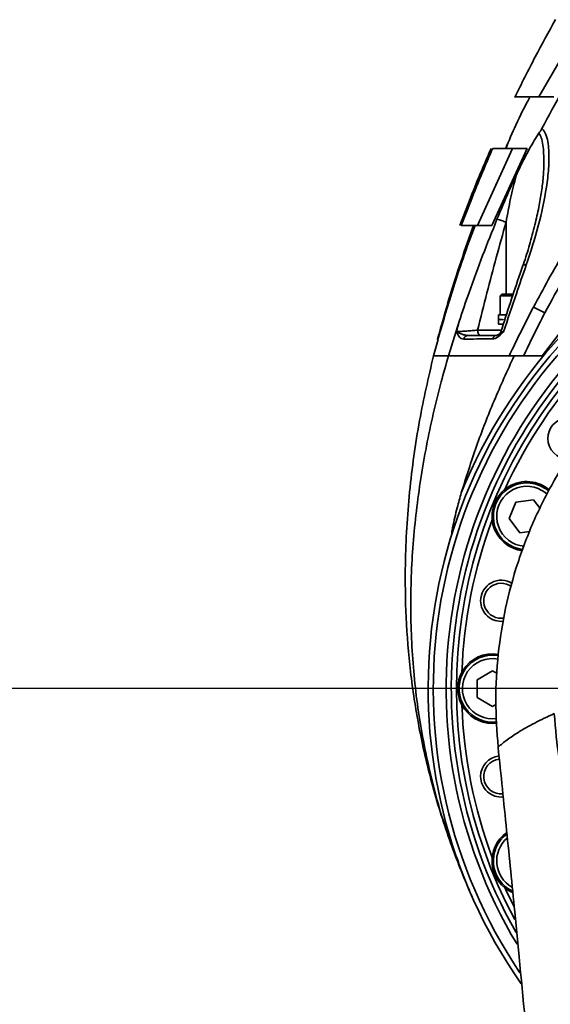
# Model space of a CAD drawing. Header units: millimetres. Extents: x 6316 to 18291, y -19059 to -9021.
# Tile 88 of 144: x 10565 to 10668, y -12024 to -11833. Entities that reach past the tile are written whole.
import ezdxf

# ---------------------------------------------------------------- set-up
doc = ezdxf.new("R2010")
doc.units = ezdxf.units.MM
doc.header["$LTSCALE"] = 10
doc.header["$PDSIZE"] = -1
doc.linetypes.add('CENTER', pattern=[50.8, 31.75, -6.35, 6.35, -6.35])
doc.layers.get('Defpoints').update_dxf_attribs({"true_color": 0x5e5e5e})
doc.layers.add('2细线层', color=4, linetype='Continuous', lineweight=13)
doc.layers.add('中心线层', color=1, linetype='CENTER')
doc.dimstyles.new('ISO-25', dxfattribs={"dimscale": 20, "dimtxt": 4, "dimasz": 3.05, "dimexe": 3, "dimexo": 0.625, "dimtad": 1, "dimdec": 0, "dimtxsty": 'Standard', "dimcen": 2.5, "dimclrd": 1, "dimclre": 1, "dimclrt": 4, "dimadec": 1, "dimazin": 2, "dimtfac": 1, "dimtdec": 0, "dimtmove": 0, "dimatfit": 0, "dimfxl": 1, "dimarcsym": 0})

# ---------------------------------------------------------------- blocks, each defined once
blk = doc.blocks.new('*D151')
at = {"layer": 'Defpoints', "color": 0, "linetype": 'ByBlock', "lineweight": 20, "transparency": 16777216}
for p in [(10744.24, -11962.73), (10526.77, -12403.54), (10744.24, -12742.73), (10744.24, -12742.73), (9971.84, -12851.28)]:
    blk.add_point(p, dxfattribs=at)
at = {"layer": '中心线层', "color": 1, "linetype": 'ByBlock', "lineweight": -2, "transparency": 16777216}
blk.add_arc((10744.24, -12742.73), 402.92, 98.6826, 179.3174, dxfattribs=at)
at = {"layer": '中心线层', "color": 1, "linetype": 'ByBlock', "lineweight": 20, "transparency": 16777216}
for points in [[(10682.65, -12334.29), (10684.19, -12354.56), (10744.24, -12339.81)], [(10351.5, -12737.28), (10331.21, -12738.58), (10345.25, -12798.8)]]:
    blk.add_solid(points, dxfattribs=at)
at = {"layer": '中心线层', "color": 4, "linetype": 'ByBlock', "lineweight": 20, "transparency": 16777216, "insert": (10400.54, -12443.95), "char_height": 80, "attachment_point": 5, "rotation": 49}
blk.add_mtext('98°', dxfattribs=at)
blk = doc.blocks.new('*D154')
at = {"layer": 'Defpoints', "color": 0, "linetype": 'ByBlock', "lineweight": 20, "transparency": 16777216}
for p in [(10268.3, -11962.73), (10744.24, -11962.73), (10744.24, -12742.73)]:
    blk.add_point(p, dxfattribs=at)
at = {"layer": '中心线层', "color": 1, "linetype": 'ByBlock', "lineweight": -2, "transparency": 16777216}
for p, q in [((10731.74, -11962.73), (10208.3, -11962.73)), ((10268.3, -12681.73), (10268.3, -12023.73)), ((10731.74, -12742.73), (10208.3, -12742.73))]:
    blk.add_line(p, q, dxfattribs=at)
at = {"layer": '中心线层', "color": 1, "linetype": 'ByBlock', "lineweight": 20, "transparency": 16777216}
for points in [[(10258.13, -12023.73), (10278.46, -12023.73), (10268.3, -11962.73)], [(10258.13, -12681.73), (10278.46, -12681.73), (10268.3, -12742.73)]]:
    blk.add_solid(points, dxfattribs=at)
at = {"layer": '中心线层', "color": 4, "linetype": 'ByBlock', "lineweight": 20, "transparency": 16777216, "insert": (10215.35, -12213.85), "char_height": 80, "attachment_point": 5, "rotation": 90}
blk.add_mtext('780', dxfattribs=at)
blk = doc.blocks.new('*D155')
at = {"layer": 'Defpoints', "color": 0, "linetype": 'ByBlock', "lineweight": 20, "transparency": 16777216}
for p in [(10266.86, -11792.73), (10984.24, -11792.73), (10744.24, -11962.73)]:
    blk.add_point(p, dxfattribs=at)
at = {"layer": '中心线层', "color": 1, "linetype": 'ByBlock', "lineweight": -2, "transparency": 16777216}
for p, q in [((10266.86, -11731.73), (10266.86, -11488.87)), ((10971.74, -11792.73), (10206.86, -11792.73)), ((10266.86, -11962.73), (10266.86, -11792.73)), ((10731.74, -11962.73), (10206.86, -11962.73)), ((10266.86, -12023.73), (10266.86, -12084.73))]:
    blk.add_line(p, q, dxfattribs=at)
at = {"layer": '中心线层', "color": 1, "linetype": 'ByBlock', "lineweight": 20, "transparency": 16777216}
for points in [[(10256.69, -11731.73), (10277.03, -11731.73), (10266.86, -11792.73)], [(10256.69, -12023.73), (10277.03, -12023.73), (10266.86, -11962.73)]]:
    blk.add_solid(points, dxfattribs=at)
at = {"layer": '中心线层', "color": 4, "linetype": 'ByBlock', "lineweight": 20, "transparency": 16777216, "insert": (10213.91, -11579.8), "char_height": 80, "attachment_point": 5, "rotation": 90}
blk.add_mtext('170', dxfattribs=at)
blk = doc.blocks.new('*D156')
at = {"layer": 'Defpoints', "color": 0, "linetype": 'ByBlock', "lineweight": 20, "transparency": 16777216}
for p in [(10446.08, -11710.23), (10931.24, -11710.23), (10982.74, -11792.73)]:
    blk.add_point(p, dxfattribs=at)
at = {"layer": '中心线层', "color": 1, "linetype": 'ByBlock', "lineweight": -2, "transparency": 16777216}
for p, q in [((10446.08, -11649.23), (10446.08, -11457.16)), ((10918.74, -11710.23), (10386.08, -11710.23)), ((10446.08, -11792.73), (10446.08, -11710.23)), ((10970.24, -11792.73), (10386.08, -11792.73)), ((10446.08, -11853.73), (10446.08, -11914.73))]:
    blk.add_line(p, q, dxfattribs=at)
at = {"layer": '中心线层', "color": 1, "linetype": 'ByBlock', "lineweight": 20, "transparency": 16777216}
for points in [[(10435.92, -11649.23), (10456.25, -11649.23), (10446.08, -11710.23)], [(10435.92, -11853.73), (10456.25, -11853.73), (10446.08, -11792.73)]]:
    blk.add_solid(points, dxfattribs=at)
at = {"layer": '中心线层', "color": 4, "linetype": 'ByBlock', "lineweight": 20, "transparency": 16777216, "insert": (10393.58, -11522.69), "char_height": 80, "attachment_point": 5, "rotation": 90}
blk.add_mtext('83', dxfattribs=at)
blk = doc.blocks.new('*D165')
at = {"layer": 'Defpoints', "color": 0, "linetype": 'ByBlock', "lineweight": 20, "transparency": 16777216}
for p in [(8798.07, -11030.1), (10744.24, -11030.1), (10440.1, -13232.73)]:
    blk.add_point(p, dxfattribs=at)
at = {"layer": '中心线层', "color": 1, "linetype": 'ByBlock', "lineweight": -2, "transparency": 16777216}
for p, q in [((10731.74, -11030.1), (8738.07, -11030.1)), ((8798.07, -13171.73), (8798.07, -11091.1)), ((10427.6, -13232.73), (8738.07, -13232.73))]:
    blk.add_line(p, q, dxfattribs=at)
at = {"layer": '中心线层', "color": 1, "linetype": 'ByBlock', "lineweight": 20, "transparency": 16777216}
for points in [[(8787.9, -11091.1), (8808.24, -11091.1), (8798.07, -11030.1)], [(8787.9, -13171.73), (8808.24, -13171.73), (8798.07, -13232.73)]]:
    blk.add_solid(points, dxfattribs=at)
at = {"layer": '中心线层', "color": 4, "linetype": 'ByBlock', "lineweight": 20, "transparency": 16777216, "insert": (8745.12, -12241.75), "char_height": 80, "attachment_point": 5, "rotation": 90}
blk.add_mtext('2203', dxfattribs=at)

msp = doc.modelspace()

# ---------------------------------------------------------------- linework, layer by layer
at = {"color": 7, "linetype": 'Continuous', "lineweight": 35}
for p, q in [((10731.44, -11812.86), (10666.42, -11898.07)), ((10674.4, -11832.73), (10665.77, -11847.73)), ((10665.77, -11847.73), (10668.65, -11847.73)), ((10660.63, -11857.73), (10653.85, -11872.73)), ((10656.47, -11857.73), (10656, -11858.84)), ((10663.45, -11857.73), (10656.58, -11872.73)), ((10663.45, -11857.73), (10660.63, -11857.73)), ((10666.69, -11860.71), (10666.69, -11860.53)), ((10650.41, -11872.73), (10651.92, -11868.72)), ((10651.93, -11869.46), (10650.67, -11872.73)), ((10651.92, -11868.72), (10652.17, -11868.81)), ((10651.89, -11875.97), (10653.07, -11872.73)), ((10653.34, -11872.73), (10651.9, -11876.64)), ((10653.85, -11872.73), (10656.58, -11872.73)), ((10659.37, -11886.07), (10659.37, -11872.06)), ((10651.89, -11875.97), (10652.11, -11876.05)), ((10658.57, -11886.07), (10658.22, -11886.42)), ((10658.22, -11886.42), (10658.22, -11890.07)), ((10660.64, -11886.42), (10658.22, -11886.42)), ((10658.57, -11886.07), (10660.77, -11886.07)), ((10666.9, -11889.7), (10664.71, -11888.57)), ((10657.92, -11890.07), (10657.92, -11891.03)), ((10659.46, -11890.07), (10657.92, -11890.07)), ((10648.18, -11898.07), (10650.26, -11891.4)), ((10657.92, -11891.03), (10657.92, -11891.87)), ((10657.92, -11891.87), (10658.84, -11891.87)), ((10657.93, -11891.06), (10657.93, -11890.97)), ((10657.93, -11890.97), (10657.93, -11891.06)), ((10658.08, -11891.06), (10658.08, -11890.97)), ((10658.08, -11890.97), (10658.08, -11891.06)), ((10658.38, -11891.06), (10658.38, -11890.97)), ((10658.38, -11890.97), (10658.38, -11891.06)), ((10658.84, -11891.06), (10658.84, -11890.97)), ((10658.84, -11890.97), (10658.84, -11891.06)), ((10653.85, -11893.07), (10658.48, -11893.07)), ((10646.16, -11894.85), (10645.25, -11898.07)), ((10646.06, -11894.82), (10646.05, -11894.82)), ((10660.95, -11898.07), (10666.42, -11898.07)), ((10666.42, -11898.07), (10662.79, -11898.07)), ((10659.97, -11929.69), (10661.3, -11926.49)), ((10661.3, -11926.49), (10664.73, -11926.04)), ((10664.73, -11926.04), (10666.01, -11927.71)), ((10662.08, -11932.44), (10659.97, -11929.69)), ((10664.01, -11932.19), (10662.08, -11932.44)), ((10656.74, -11956.23), (10657.86, -11956.32)), ((10653.74, -11960.99), (10656.74, -11959.26)), ((10656.74, -11959.26), (10657.66, -11959.79)), ((10653.74, -11964.46), (10653.74, -11960.99)), ((10656.74, -11966.19), (10653.74, -11964.46)), ((10657.41, -11965.8), (10656.74, -11966.19)), ((10660.05, -11995.94), (10659.97, -11995.76)), ((10661.06, -12006.13), (10661.92, -12014.88))]:
    msp.add_line(p, q, dxfattribs=at)
at = {"color": 7, "linetype": 'Continuous', "lineweight": 35, "flags": 128}
for points in [[(10654.32, -11894.07), (10654.23, -11894.05), (10654.14, -11893.99), (10654.06, -11893.9), (10653.99, -11893.78), (10653.93, -11893.63), (10653.89, -11893.45), (10653.86, -11893.27), (10653.85, -11893.07)], [(10665.89, -11923.24), (10667.21, -11923.97), (10667.72, -11924.38)], [(10667.42, -11924.99), (10666.92, -11924.56), (10665.64, -11923.84)], [(10660.86, -12005.03), (10659.3, -12001.81), (10659.14, -12001.44)], [(10652.83, -12003.26), (10652.83, -12003.26)]]:
    msp.add_lwpolyline(points, dxfattribs=at)
at = {"color": 7, "linetype": 'Continuous', "lineweight": 35}
for centre, radius, start, end in [((10744.24, -11962.73), 101, 355.0698, 157.8773), ((10744.24, -11962.73), 100, 325.0709, 214.9977), ((10744.24, -11962.73), 99, 325.9888, 213.8986), ((10744.24, -11962.73), 96.5, 329.0153, 210.9889), ((10744.24, -11962.73), 95.5, 330.2852, 209.7729), ((10744.24, -11962.73), 94.5, 0, 208.3555), ((10663.06, -11881.11), 0.771, 70.8959, 123.1348), ((10647.01, -11895.07), 1, 142.022, 165.2312), ((10647.09, -11895.07), 1, 143.061, 165.1772), ((10652.02, -11894.94), 0.875, 93.8281, 170.6401), ((10657.62, -11894.92), 0.856, 93.8067, 168.2345), ((10657.42, -11893.07), 1, 300.972, 342.5159), ((10744.24, -11962.73), 93.5, 136.9589, 155.5411), ((10671.49, -11914.11), 4, 20.9478, 180), ((10671.49, -11914.11), 4, 180, 269.1474), ((10663.4, -11929.24), 6.75, 48.7976, 193.4887), ((10663.4, -11929.24), 6.5, 67.5, 263.507), ((10663.4, -11929.24), 5.85, 67.5, 265.3461), ((10744.24, -11962.73), 93.5, 159.4589, 178.0411), ((10663.4, -11929.24), 6.75, 193.4887, 263.1745), ((10658.43, -11945.66), 4, 57.1039, 180), ((10658.43, -11945.66), 3.4, 53.7975, 279.7386), ((10658.43, -11945.66), 4, 180, 276.8706), ((10656.74, -11962.73), 6.75, 80.4777, 215.9887), ((10656.74, -11962.73), 6.5, 90, 277.5098), ((10656.74, -11962.73), 5.85, 79.4394, 278.0381), ((10744.24, -11962.73), 93.5, 181.9589, 200.5411), ((10656.74, -11962.73), 6.75, 215.9887, 277.2423), ((10658.43, -11979.8), 4, 96.0136, 180), ((10658.43, -11979.8), 3.4, 96.0922, 275.6232), ((10658.43, -11979.8), 4, 180, 275.7059), ((10663.4, -11996.21), 6.75, 125.3009, 245.9746), ((10663.4, -11996.21), 6.5, 126.4575, 244.8564), ((10663.4, -11996.21), 5.85, 130.6713, 240.3587)]:
    msp.add_arc(centre, radius, start, end, dxfattribs=at)
for centre, major_axis, ratio, start_param, end_param in [((10661.72, -11891.06), (3.8, -0.04), 0.113537, 3.142645, 3.22304), ((10661.72, -11890.97), (3.8, 0.06), 0.112946, 3.139918, 3.220511), ((10661.72, -11891.06), (3.8, -0.13), 0.109047, 3.225581, 3.43502), ((10661.72, -11890.97), (3.8, -0.04), 0.113535, 3.22324, 3.43268), ((10661.72, -11891.06), (3.8, -0.21), 0.09971, 3.436921, 3.64636), ((10661.72, -11890.97), (3.8, -0.13), 0.10904, 3.43522, 3.644659), ((10661.72, -11891.06), (3.8, -0.28), 0.086008, 3.647292, 3.856731), ((10661.72, -11890.97), (3.8, -0.21), 0.099699, 3.646559, 3.855998)]:
    msp.add_ellipse(centre, major_axis=major_axis, ratio=ratio, start_param=start_param, end_param=end_param, dxfattribs=at)
for points, knots in [([(10666.32, -11853.85), (10668.94, -11849.05), (10674.18, -11839.45), (10682.94, -11825.56), (10689.28, -11816.64), (10692.45, -11812.18)], [0, 0, 0, 0, 0.333327, 0.666661, 1, 1, 1, 1]), ([(10668.99, -11832.68), (10667.66, -11835.09), (10664.9, -11840.09), (10662.37, -11845.2), (10661.05, -11847.86)], [0, 0, 0, 0, 0.480546, 1, 1, 1, 1]), ([(10664, -11847.75), (10663.06, -11849.56), (10661.35, -11852.83), (10659.94, -11856.23), (10659.3, -11857.75)], [0, 0, 0, 0, 0.5531337, 1, 1, 1, 1]), ([(10661.15, -11847.73), (10661.17, -11847.73), (10661.21, -11847.73), (10661.79, -11847.73), (10662.73, -11847.73), (10664.03, -11847.73), (10665.19, -11847.73), (10665.77, -11847.73)], [0, 0, 0, 0, 0.184982, 0.388196, 0.591412, 0.795704, 1, 1, 1, 1]), ([(10666.32, -11853.85), (10666.32, -11853.85), (10666.35, -11853.88), (10666.65, -11854.14), (10667.13, -11854.93), (10667.52, -11856.39), (10667.75, -11858.64), (10667.7, -11861.62), (10667.1, -11866.53), (10665.79, -11872.82), (10664.14, -11877.86), (10663.31, -11880.39)], [0, 0, 0, 0, 0.000002, 0.0050437, 0.060324, 0.1273277, 0.1946403, 0.3281457, 0.4619481, 0.730855, 1, 1, 1, 1]), ([(10665.76, -11854.79), (10665.85, -11854.65), (10666.03, -11854.38), (10666.23, -11854.03), (10666.32, -11853.85)], [0, 0, 0, 0, 0.50312, 1, 1, 1, 1]), ([(10665.76, -11854.79), (10665.46, -11855.24), (10664.84, -11856.18), (10663.88, -11857.89), (10662.68, -11860.16), (10661.85, -11861.89), (10661.33, -11863)], [0, 0, 0, 0, 0.195906, 0.406971, 0.622905, 1, 1, 1, 1]), ([(10666.69, -11860.53), (10666.69, -11860.07), (10666.71, -11859.04), (10666.6, -11857.5), (10666.37, -11856.07), (10666.06, -11855.15), (10665.8, -11854.85), (10665.76, -11854.79)], [0, 0, 0, 0, 0.218721, 0.488642, 0.757577, 0.952997, 1, 1, 1, 1]), ([(10651.92, -11868.72), (10652.65, -11866.87), (10654.12, -11863.13), (10655.68, -11859.54), (10656.47, -11857.73)], [0, 0, 0, 0, 0.496088, 1, 1, 1, 1]), ([(10656.78, -11857.73), (10656.71, -11857.89), (10655.87, -11859.84), (10654.21, -11863.74), (10652.69, -11867.54), (10651.93, -11869.46)], [0, 0, 0, 0, 0.044281, 0.517318, 1, 1, 1, 1]), ([(10660.63, -11857.73), (10659.72, -11857.73), (10657.91, -11857.73), (10657.16, -11857.73), (10656.78, -11857.73)], [0, 0, 0, 0, 0.4991471, 1, 1, 1, 1]), ([(10659.35, -11857.73), (10659.41, -11857.58), (10659.54, -11857.25), (10659.69, -11856.89), (10659.74, -11856.73), (10659.67, -11856.84), (10659.49, -11857.2), (10659.33, -11857.56), (10659.25, -11857.73)], [0, 0, 0, 0, 0.144605, 0.331545, 0.486167, 0.641136, 0.830969, 1, 1, 1, 1]), ([(10666.71, -11860.53), (10666.71, -11860.77), (10666.72, -11861.67), (10666.6, -11863.52), (10666.3, -11866.16), (10665.74, -11869.27), (10664.95, -11872.74), (10663.95, -11876.44), (10663.17, -11879.07), (10662.7, -11880.4), (10662.67, -11880.48)], [0, 0, 0, 0, 0.039221, 0.14549, 0.287825, 0.441487, 0.611373, 0.803633, 0.987811, 1, 1, 1, 1]), ([(10664.71, -11888.57), (10665.66, -11886.81), (10668.66, -11881.23), (10674.1, -11872.03), (10678.86, -11864.77), (10681.24, -11861.14)], [0, 0, 0, 0, 0.187318, 0.593305, 1, 1, 1, 1]), ([(10657.61, -11871.52), (10658.37, -11869.68), (10659.56, -11866.83), (10660.86, -11864.01), (10661.33, -11863)], [0, 0, 0, 0, 0.6429025, 1, 1, 1, 1]), ([(10661.33, -11863), (10660.95, -11864.5), (10660.21, -11867.5), (10659.65, -11870.54), (10659.37, -11872.06)], [0, 0, 0, 0, 0.4991743, 1, 1, 1, 1]), ([(10683.09, -11862.36), (10680.22, -11866.81), (10674.46, -11875.71), (10669.43, -11885.03), (10666.9, -11889.7)], [0, 0, 0, 0, 0.49936, 1, 1, 1, 1]), ([(10650.26, -11891.4), (10650.89, -11889.5), (10652.34, -11885.2), (10654.78, -11878.55), (10656.67, -11873.86), (10657.61, -11871.52)], [0, 0, 0, 0, 0.282256, 0.640747, 1, 1, 1, 1]), ([(10650.67, -11872.73), (10650.99, -11872.73), (10651.61, -11872.73), (10653.1, -11872.73), (10653.85, -11872.73)], [0, 0, 0, 0, 0.499361, 1, 1, 1, 1]), ([(10659.37, -11872.06), (10658.1, -11876.64), (10656.16, -11883.61), (10654.44, -11890.65), (10653.85, -11893.07)], [0, 0, 0, 0, 0.656572, 1, 1, 1, 1]), ([(10646.48, -11893.33), (10647.42, -11889.98), (10649.06, -11884.14), (10651.05, -11878.42), (10651.89, -11875.97)], [0, 0, 0, 0, 0.57361, 1, 1, 1, 1]), ([(10651.9, -11876.64), (10651.12, -11878.87), (10649.18, -11884.38), (10647.56, -11889.99), (10646.6, -11893.34)], [0, 0, 0, 0, 0.403952, 1, 1, 1, 1]), ([(10739.94, -11878.49), (10737.63, -11878.66), (10732.99, -11879), (10725.41, -11880.33), (10717.29, -11882.5), (10708.78, -11885.78), (10700.66, -11889.93), (10693.02, -11894.89), (10685.96, -11900.63), (10679.53, -11907.06), (10673.82, -11914.12), (10668.87, -11921.74), (10664.75, -11929.82), (10661.5, -11938.29), (10659.14, -11947.04), (10657.72, -11956), (10657.17, -11965.06), (10657.61, -11971.09), (10657.83, -11974.1)], [0, 0, 0, 0, 0.049215, 0.098431, 0.162828, 0.227225, 0.291622, 0.35602, 0.420417, 0.484815, 0.549213, 0.613611, 0.678009, 0.742407, 0.806806, 0.871204, 0.935602, 1, 1, 1, 1]), ([(10662.63, -11880.48), (10662.45, -11881), (10660.98, -11885.28), (10659.59, -11889.59), (10658.38, -11893.37)], [0, 0, 0, 0, 0.123839, 1, 1, 1, 1]), ([(10663.31, -11880.39), (10662.66, -11882.25), (10661.16, -11886.58), (10659.71, -11890.93), (10658.88, -11893.41)], [0, 0, 0, 0, 0.4310575, 1, 1, 1, 1]), ([(10659.97, -11898.07), (10660.76, -11896.43), (10662.28, -11893.24), (10663.92, -11890.1), (10664.71, -11888.57)], [0, 0, 0, 0, 0.5134105, 1, 1, 1, 1]), ([(10666.9, -11889.7), (10666.13, -11891.22), (10664.72, -11893.99), (10663.39, -11896.8), (10662.79, -11898.07)], [0, 0, 0, 0, 0.548079, 1, 1, 1, 1]), ([(10649.78, -11893.33), (10649.94, -11892.68), (10650.1, -11892.04), (10650.26, -11891.4), (10650.26, -11891.4)], [0, 0, 0, 0, 0.99997, 1, 1, 1, 1]), ([(10646.33, -11894.19), (10646.3, -11894.3), (10646.23, -11894.51), (10646.16, -11894.73), (10646.14, -11894.78), (10646.12, -11894.82)], [0, 0, 0, 0, 0.262678, 0.50349, 1, 1, 1, 1]), ([(10646.14, -11894.54), (10646.18, -11894.39), (10646.25, -11894.13), (10646.39, -11893.65), (10646.46, -11893.4), (10646.48, -11893.33), (10646.48, -11893.33)], [0, 0, 0, 0, 0.497373, 0.874224, 0.996007, 1, 1, 1, 1]), ([(10646.33, -11894.19), (10646.31, -11894.28), (10646.25, -11894.47), (10646.19, -11894.63), (10646.19, -11894.64), (10646.19, -11894.64)], [0, 0, 0, 0, 0.326709, 0.763586, 1, 1, 1, 1]), ([(10646.6, -11893.34), (10646.6, -11893.34), (10646.49, -11893.68), (10646.41, -11893.94), (10646.33, -11894.19)], [0, 0, 0, 0, 0.005952, 1, 1, 1, 1]), ([(10646.48, -11893.33), (10646.48, -11893.33), (10646.47, -11893.36), (10646.44, -11893.47), (10646.48, -11893.57), (10646.5, -11893.65)], [0, 0, 0, 0, 0.010368, 0.29027, 1, 1, 1, 1]), ([(10649.78, -11893.33), (10649.83, -11893.33), (10650.09, -11893.32), (10650.71, -11893.3), (10651.72, -11893.24), (10652.83, -11893.16), (10653.51, -11893.1), (10653.85, -11893.07)], [0, 0, 0, 0, 0.06307, 0.28671, 0.519948, 0.759392, 1, 1, 1, 1]), ([(10651.15, -11894.8), (10650.97, -11894.77), (10650.55, -11894.7), (10650.13, -11894.17), (10649.89, -11893.65), (10649.8, -11893.39), (10649.78, -11893.33), (10649.78, -11893.33)], [0, 0, 0, 0, 0.285145, 0.681793, 0.920892, 0.99747, 1, 1, 1, 1]), ([(10649.78, -11893.33), (10649.78, -11893.33), (10649.83, -11893.36), (10650.02, -11893.48), (10650.51, -11893.73), (10651.21, -11894.01), (10651.75, -11894.05), (10651.96, -11894.07)], [0, 0, 0, 0, 0.003417, 0.094906, 0.366659, 0.759137, 1, 1, 1, 1]), ([(10651.96, -11894.07), (10652.79, -11894.07), (10654.64, -11894.07), (10656.53, -11894.07), (10657.57, -11894.07)], [0, 0, 0, 0, 0.449813, 1, 1, 1, 1]), ([(10658.88, -11893.41), (10658.88, -11893.41), (10658.47, -11893.86), (10657.96, -11894.32), (10657.25, -11894.68), (10656.99, -11894.72), (10656.79, -11894.75)], [0, 0, 0, 0, 0.002658, 0.604388, 0.700131, 1, 1, 1, 1]), ([(10657.93, -11893.92), (10657.89, -11893.95), (10657.74, -11894.04), (10657.64, -11894.06), (10657.57, -11894.07)], [0, 0, 0, 0, 0.296468, 1, 1, 1, 1]), ([(10658.88, -11893.41), (10658.88, -11893.41), (10658.86, -11893.42), (10658.78, -11893.46), (10658.53, -11893.58), (10658.21, -11893.76), (10658.02, -11893.88), (10657.93, -11893.92)], [0, 0, 0, 0, 0.00563, 0.057109, 0.18776, 0.642512, 1, 1, 1, 1]), ([(10658.39, -11893.37), (10658.4, -11893.39), (10658.43, -11893.41), (10658.74, -11893.41), (10658.88, -11893.41)], [0, 0, 0, 0, 0.525956, 1, 1, 1, 1]), ([(10646.12, -11894.82), (10646.09, -11894.82), (10646.05, -11894.82), (10646.05, -11894.82), (10646.06, -11894.82)], [0, 0, 0, 0, 0.690463, 1, 1, 1, 1]), ([(10656.79, -11894.75), (10655.74, -11894.76), (10653.84, -11894.78), (10651.99, -11894.79), (10651.15, -11894.8)], [0, 0, 0, 0, 0.550204, 1, 1, 1, 1]), ([(10645.26, -11898.07), (10644.31, -11902.24), (10642.3, -11910.96), (10640.47, -11924.46), (10639.69, -11937.27), (10639.85, -11948.94), (10640.71, -11959.53), (10642.35, -11970.28), (10644.42, -11979.34), (10646.53, -11986.62), (10648.29, -11991.93), (10650.09, -11996.75), (10651.62, -12000.52), (10652.52, -12002.55), (10652.83, -12003.25)], [0, 0, 0, 0, 0.119162, 0.249752, 0.379709, 0.47681, 0.57496, 0.675662, 0.780435, 0.834729, 0.888302, 0.937276, 0.978281, 1, 1, 1, 1]), ([(10650.14, -11996.39), (10649.47, -11994.71), (10647.19, -11989.09), (10644.48, -11979.08), (10642.05, -11966.52), (10640.86, -11953.77), (10640.78, -11940.96), (10641.78, -11928.2), (10643.77, -11915.55), (10646.05, -11905.53), (10647.7, -11899.75), (10648.18, -11898.07)], [0, 0, 0, 0, 0.054045, 0.181702, 0.30936, 0.43702, 0.564685, 0.692354, 0.820028, 0.947707, 1, 1, 1, 1]), ([(10648.18, -11898.07), (10647.54, -11898.07), (10646.27, -11898.07), (10645.36, -11898.07), (10645.28, -11898.07), (10645.24, -11898.07)], [0, 0, 0, 0, 0.369567, 0.73977, 1, 1, 1, 1]), ([(10645.25, -11898.07), (10645.29, -11898.07), (10645.37, -11898.07), (10646.27, -11898.07), (10647.54, -11898.07), (10648.18, -11898.07)], [0, 0, 0, 0, 0.253736, 0.62653, 1, 1, 1, 1]), ([(10648.18, -11898.07), (10649.6, -11898.07), (10652.38, -11898.07), (10656.33, -11898.07), (10658.87, -11898.07), (10659.97, -11898.07)], [0, 0, 0, 0, 0.3709075, 0.7251534, 1, 1, 1, 1]), ([(10660.95, -11898.07), (10659.51, -11898.07), (10656.64, -11898.07), (10652.38, -11898.07), (10649.6, -11898.07), (10648.18, -11898.07)], [0, 0, 0, 0, 0.328237, 0.656401, 1, 1, 1, 1]), ([(10660.95, -11898.07), (10659.62, -11900.96), (10656.99, -11906.72), (10653.53, -11915.6), (10651.63, -11921.65), (10650.68, -11924.69)], [0, 0, 0, 0, 0.3338958, 0.6652335, 1, 1, 1, 1]), ([(10660.75, -11898.07), (10660.69, -11898.07), (10660.36, -11898.07), (10660.15, -11898.07), (10659.97, -11898.07)], [0, 0, 0, 0, 0.2102, 1, 1, 1, 1]), ([(10662.79, -11898.07), (10662.38, -11898.07), (10661.8, -11898.07), (10661.32, -11898.07), (10661.18, -11898.07)], [0, 0, 0, 0, 0.712587, 1, 1, 1, 1]), ([(10649.15, -11931.8), (10649.12, -11931.9), (10649.06, -11932.06), (10648.99, -11932.26), (10648.94, -11932.39), (10648.9, -11932.49), (10648.88, -11932.55), (10648.85, -11932.58), (10648.84, -11932.6), (10648.83, -11932.6), (10648.82, -11932.59), (10648.82, -11932.57), (10648.82, -11932.49), (10648.86, -11932.09), (10649.18, -11930.43), (10649.78, -11927.86), (10650.41, -11925.65), (10650.68, -11924.69)], [0, 0, 0, 0, 0.03482, 0.057372, 0.072462, 0.082754, 0.092864, 0.097183, 0.101551, 0.104069, 0.106589, 0.110065, 0.116506, 0.138919, 0.246771, 0.675618, 1, 1, 1, 1]), ([(10642.82, -12735.39), (10642.82, -12735.39), (10643.05, -12732.1), (10643.79, -12725.56), (10645.59, -12715.91), (10647.92, -12706.38), (10650.62, -12696.91), (10655, -12682.62), (10661.08, -12663.34), (10668.54, -12638.88), (10675.37, -12614.03), (10681.63, -12588.89), (10687.26, -12563.54), (10692.29, -12538.02), (10696.74, -12512.37), (10700.33, -12488.76), (10703.21, -12467.24), (10706.16, -12442.44), (10709.16, -12412.18), (10711.78, -12376.42), (10713.4, -12342.95), (10714.22, -12311.78), (10714.39, -12282.95), (10713.97, -12254.13), (10712.92, -12225.33), (10711.21, -12196.59), (10708.79, -12167.91), (10705.61, -12139.34), (10702.02, -12114.07), (10698.27, -12092.09), (10694.59, -12073.37), (10690.72, -12056.03), (10686.68, -12040.07), (10682.66, -12025.48), (10678.98, -12012.94), (10675.82, -12002.45), (10673.37, -11993.87), (10671.24, -11985.24), (10669.59, -11976.51), (10668.94, -11970.57), (10668.75, -11967.57), (10668.75, -11967.57)], [0, 0, 0, 0, 0, 0.01301, 0.026041, 0.039107, 0.052186, 0.065236, 0.098285, 0.131337, 0.164479, 0.197635, 0.230783, 0.263883, 0.29699, 0.330092, 0.354896, 0.379701, 0.425148, 0.470605, 0.516053, 0.552611, 0.58917, 0.62573, 0.66229, 0.698856, 0.73542, 0.771996, 0.808571, 0.83298, 0.857393, 0.881798, 0.901401, 0.921008, 0.940607, 0.952487, 0.964399, 0.9763, 0.988162, 1, 1, 1, 1, 1]), ([(10668.75, -11967.57), (10667.44, -11968.19), (10664.81, -11969.41), (10661.85, -11971.12), (10659.51, -11972.68), (10658.39, -11973.63), (10657.83, -11974.1)], [0, 0, 0, 0, 0.280088, 0.559565, 0.779407, 1, 1, 1, 1]), ([(10657.83, -11974.1), (10658.39, -11979.5), (10659.48, -11990.17), (10660.54, -12000.85), (10661.06, -12006.13)], [0, 0, 0, 0, 0.505487, 1, 1, 1, 1]), ([(10661.92, -12014.88), (10662.69, -12022.99), (10664.22, -12038.93), (10665.65, -12054.89), (10666.36, -12062.73)], [0, 0, 0, 0, 0.508918, 1, 1, 1, 1])]:
    msp.add_open_spline(points, degree=3, knots=knots, dxfattribs=at)
msp.add_open_spline([(10659.37, -11872.06), (10659.09, -11871.96), (10658.53, -11871.77), (10657.92, -11871.6), (10657.61, -11871.52)], degree=3, dxfattribs=at)
at = {"layer": '2细线层'}
for centre, radius, start, end in [((10744.24, -12742.73), 1712.62, 290, 188), ((9971.84, -12851.28), 932.62, 28.50266, 65.29003)]:
    msp.add_arc(centre, radius, start, end, dxfattribs=at)
at = {"layer": '中心线层', "color": 2, "linetype": 'CENTER', "lineweight": 20}
msp.add_line((10744.24, -11962.73), (10583.43, -11962.73), dxfattribs=at)

# ---------------------------------------------------------------- dimensions: what is measured, and where the dimension line sits
at = {"layer": '中心线层', "color": 1, "linetype": 'ByBlock', "lineweight": 20}
for base, p1, p2, picture, middle in [((8798.07, -11030.1), (10440.1, -13232.73), (10744.24, -11030.1), '*D165', (8798.07, -12241.75)), ((10446.08231958, -11710.22648946), (10982.74434262, -11792.72648946), (10931.24434262, -11710.22648946), '*D156', (10446.08231958, -11522.69278159)), ((10266.86, -11792.73), (10744.24, -11962.73), (10984.24, -11792.73), '*D155', (10266.86, -11579.8)), ((10268.3, -11962.73), (10744.24, -12742.73), (10744.24, -11962.73), '*D154', (10268.3, -12213.85))]:
    dim = msp.add_linear_dim(base=base, p1=p1, p2=p2, angle=90, dimstyle='ISO-25', dxfattribs=at)
    dim.commit()
    dim.dimension.update_dxf_attribs({"geometry": picture, "text_midpoint": middle, "dimtype": 160})
dim = msp.add_angular_dim_2l(base=(10526.77, -12403.54), line1=((10744.24, -12742.73), (9971.84, -12851.28)), line2=((10744.24, -12742.73), (10744.24, -11962.73)), dimstyle='ISO-25', dxfattribs=at)
dim.commit()
dim.dimension.update_dxf_attribs({"geometry": '*D151', "text_midpoint": (10400.54, -12443.95)})

doc.saveas('drawing.dxf')
